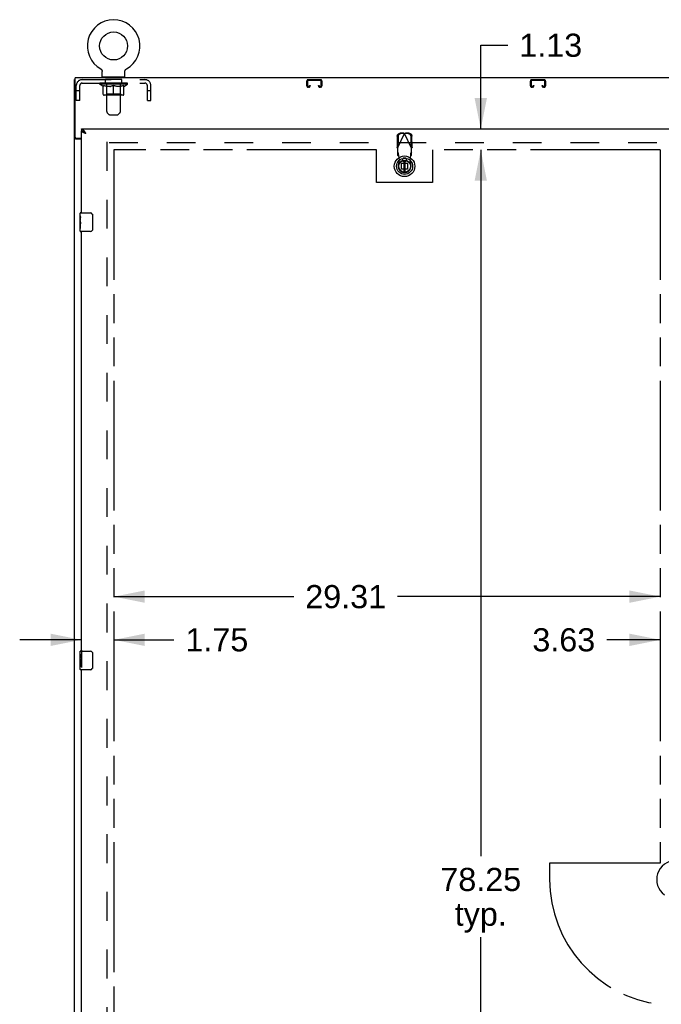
# Model space of a CAD drawing. Header units: inches. Extents: x 0 to 281, y 0 to 182.
# Tile 6 of 20: x 53 to 88, y 88 to 141. Entities that reach past the tile are written whole.
import ezdxf

# ---------------------------------------------------------------- set-up
doc = ezdxf.new("R2010")
doc.units = ezdxf.units.IN
doc.header["$LTSCALE"] = 15.47
doc.header["$MEASUREMENT"] = 0
doc.linetypes.add('HIDDEN', pattern=[0.2, 0.1, -0.1])
doc.linetypes.add('PHANTOM', pattern=[0.8, 0.45, -0.05, 0.1, -0.05, 0.1, -0.05])
doc.layers.get('0').update_dxf_attribs({"linetype": 'CONTINUOUS'})
for name, color, linetype in [('02___PRT_ALL_AXES', 7, 'CONTINUOUS'), ('AVAILABLE_DOOR_SPACE', 7, 'CONTINUOUS'), ('DEFAULT_2', 8, 'HIDDEN'), ('DIMENSIONS', 7, 'CONTINUOUS')]:
    doc.layers.add(name, color=color, linetype=linetype)
doc.styles.get("Standard").update_dxf_attribs({"font": 'arial.ttf'})
doc.dimstyles.new('DIMSTYLE_1', dxfattribs={"dimtxt": 1.240909, "dimasz": 1.654545, "dimexe": 0.09, "dimexo": 0.07, "dimgap": 0.0375, "dimtad": 0, "dimtih": 1, "dimtoh": 1, "dimzin": 4, "dimdsep": 46, "dimtxsty": 'Standard', "dimblk": '_FILLED', "dimblk1": '_FILLED', "dimblk2": '_FILLED', "dimcen": 0.09, "dimazin": 1, "dimtfac": 1, "dimtdec": 3, "dimtofl": 0, "dimtmove": 0, "dimatfit": 3, "dimldrblk": '_FILLED', "dimfxl": 1, "dimtolj": 1, "dimtzin": 4, "dimarcsym": 0})

# ---------------------------------------------------------------- blocks, each defined once
blk = doc.blocks.new('_FILLED')
at = {"color": 0, "linetype": 'ByBlock'}
blk.add_solid([(0, 0), (-1, 0.2), (-1, -0.2)], dxfattribs=at)
blk = doc.blocks.new('*D11')
at = {"layer": 'DIMENSIONS', "color": 2, "linetype": 'Continuous'}
for p, q in [((77.849, 135.249), (77.849, 139.741)), ((77.849, 139.741), (79.297, 139.741)), ((77.849, 134.124), (77.849, 130.815))]:
    blk.add_line(p, q, dxfattribs=at)
at = {"layer": 'DIMENSIONS', "color": 2, "linetype": 'Continuous', "xscale": 1.6545454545, "yscale": 1.6545454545, "zscale": 1.6545454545}
for p, rotation in [((77.849, 135.249), 270), ((77.849, 134.124), 90)]:
    blk.add_blockref('_FILLED', p, dxfattribs=dict(at, rotation=rotation))
at = {"layer": 'DIMENSIONS', "color": 2, "linetype": 'Continuous', "insert": (79.917, 140.361), "char_height": 1.2409, "width": 3.37214, "attachment_point": 1, "line_spacing_factor": 0.9}
blk.add_mtext('1.13', dxfattribs=at)
blk = doc.blocks.new('*D12')
at = {"layer": 'DIMENSIONS', "color": 2, "linetype": 'Continuous'}
for p, q in [((77.849, 134.124), (77.849, 96.24)), ((77.849, 55.874), (77.849, 91.897))]:
    blk.add_line(p, q, dxfattribs=at)
at = {"layer": 'DIMENSIONS', "color": 2, "linetype": 'Continuous', "xscale": 1.6545454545, "yscale": 1.6545454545, "zscale": 1.6545454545}
for p, rotation in [((77.849, 134.124), 90), ((77.849, 55.874), 270)]:
    blk.add_blockref('_FILLED', p, dxfattribs=dict(at, rotation=rotation))
at = {"layer": 'DIMENSIONS', "color": 2, "linetype": 'Continuous', "insert": (77.849, 95.619), "char_height": 1.2409, "width": 4.33626, "attachment_point": 2, "line_spacing_factor": 0.9}
blk.add_mtext('78.25\\Ptyp.', dxfattribs=at)
blk = doc.blocks.new('*D14')
at = {"layer": 'DIMENSIONS', "color": 2, "linetype": 'Continuous'}
for p, q in [((56.417, 107.851), (53.108, 107.851)), ((58.167, 107.851), (61.381, 107.851)), ((56.417, 107.298), (56.417, 106.362))]:
    blk.add_line(p, q, dxfattribs=at)
at = {"layer": 'DIMENSIONS', "color": 2, "linetype": 'Continuous', "xscale": 1.6545454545, "yscale": 1.6545454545, "zscale": 1.6545454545}
blk.add_blockref('_FILLED', (56.417, 107.851), dxfattribs=at)
at = {"layer": 'DIMENSIONS', "color": 2, "linetype": 'Continuous', "xscale": 1.6545454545, "yscale": 1.6545454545, "zscale": 1.6545454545, "rotation": 180}
blk.add_blockref('_FILLED', (58.167, 107.851), dxfattribs=at)
at = {"layer": 'DIMENSIONS', "color": 2, "linetype": 'Continuous', "insert": (62.001, 108.472), "char_height": 1.2409, "width": 3.37214, "attachment_point": 1, "line_spacing_factor": 0.9}
blk.add_mtext('1.75', dxfattribs=at)
blk = doc.blocks.new('*D15')
at = {"layer": 'DIMENSIONS', "color": 2, "linetype": 'Continuous'}
for p, q in [((58.167, 110.168), (67.81, 110.168)), ((87.48, 110.168), (73.387, 110.168))]:
    blk.add_line(p, q, dxfattribs=at)
at = {"layer": 'DIMENSIONS', "color": 2, "linetype": 'Continuous', "xscale": 1.6545454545, "yscale": 1.6545454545, "zscale": 1.6545454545, "rotation": 180}
blk.add_blockref('_FILLED', (58.167, 110.168), dxfattribs=at)
at = {"layer": 'DIMENSIONS', "color": 2, "linetype": 'Continuous', "xscale": 1.6545454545, "yscale": 1.6545454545, "zscale": 1.6545454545}
blk.add_blockref('_FILLED', (87.48, 110.168), dxfattribs=at)
at = {"layer": 'DIMENSIONS', "color": 2, "linetype": 'Continuous', "insert": (70.599, 110.788), "char_height": 1.2409, "width": 4.33626, "attachment_point": 2, "line_spacing_factor": 0.9}
blk.add_mtext('29.31', dxfattribs=at)
blk = doc.blocks.new('*D16')
at = {"layer": 'DIMENSIONS', "color": 2, "linetype": 'Continuous'}
for p, q in [((87.48, 107.851), (84.61, 107.851)), ((91.105, 107.851), (94.414, 107.851))]:
    blk.add_line(p, q, dxfattribs=at)
at = {"layer": 'DIMENSIONS', "color": 2, "linetype": 'Continuous', "xscale": 1.6545454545, "yscale": 1.6545454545, "zscale": 1.6545454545}
blk.add_blockref('_FILLED', (87.48, 107.851), dxfattribs=at)
at = {"layer": 'DIMENSIONS', "color": 2, "linetype": 'Continuous', "xscale": 1.6545454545, "yscale": 1.6545454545, "zscale": 1.6545454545, "rotation": 180}
blk.add_blockref('_FILLED', (91.105, 107.851), dxfattribs=at)
at = {"layer": 'DIMENSIONS', "color": 2, "linetype": 'Continuous', "insert": (83.99, 108.472), "char_height": 1.2409, "width": 3.37214, "attachment_point": 3, "line_spacing_factor": 0.9}
blk.add_mtext('3.63', dxfattribs=at)

msp = doc.modelspace()

# ---------------------------------------------------------------- linework, layer by layer
at = {"color": 7, "linetype": 'Continuous'}
for p, q in [((57.456, 138.471), (57.456, 138.471)), ((57.456, 138.471), (57.461, 138.468)), ((57.457, 138.471), (57.458, 138.47)), ((57.461, 138.468), (57.466, 138.465)), ((57.466, 138.465), (57.471, 138.461)), ((57.476, 138.458), (57.48, 138.454)), ((57.48, 138.454), (57.485, 138.45)), ((57.485, 138.45), (57.489, 138.446)), ((57.489, 138.446), (57.494, 138.442)), ((57.493, 138.442), (57.498, 138.437)), ((57.497, 138.437), (57.501, 138.433)), ((57.501, 138.433), (57.505, 138.428)), ((57.505, 138.428), (57.509, 138.423)), ((57.508, 138.423), (57.512, 138.418)), ((57.512, 138.418), (57.515, 138.413)), ((57.515, 138.413), (57.518, 138.408)), ((57.518, 138.408), (57.521, 138.403)), ((57.52, 138.403), (57.523, 138.397)), ((57.523, 138.397), (57.525, 138.392)), ((57.525, 138.392), (57.527, 138.386)), ((57.527, 138.386), (57.529, 138.38)), ((57.529, 138.38), (57.531, 138.375)), ((57.531, 138.375), (57.532, 138.369)), ((57.532, 138.369), (57.534, 138.363)), ((57.534, 138.363), (57.535, 138.357)), ((58.758, 138.357), (58.759, 138.363)), ((58.759, 138.363), (58.76, 138.369)), ((58.76, 138.369), (58.762, 138.375)), ((58.762, 138.375), (58.763, 138.38)), ((58.763, 138.38), (58.765, 138.386)), ((58.765, 138.386), (58.767, 138.392)), ((58.767, 138.392), (58.769, 138.397)), ((58.769, 138.397), (58.772, 138.403)), ((58.772, 138.403), (58.775, 138.408)), ((58.775, 138.408), (58.778, 138.413)), ((58.778, 138.413), (58.781, 138.418)), ((58.781, 138.418), (58.784, 138.423)), ((58.784, 138.423), (58.788, 138.428)), ((58.787, 138.428), (58.791, 138.433)), ((58.791, 138.433), (58.795, 138.437)), ((58.795, 138.437), (58.799, 138.442)), ((58.799, 138.442), (58.803, 138.446)), ((58.803, 138.446), (58.808, 138.45)), ((58.807, 138.45), (58.812, 138.454)), ((58.812, 138.454), (58.817, 138.458)), ((58.816, 138.458), (58.821, 138.461)), ((58.821, 138.461), (58.826, 138.465)), ((58.826, 138.465), (58.831, 138.468)), ((58.826, 138.465), (58.828, 138.466)), ((58.831, 138.468), (58.836, 138.471)), ((58.834, 138.47), (58.836, 138.471)), ((58.836, 138.471), (58.836, 138.471)), ((56.094, 137.895), (56.042, 137.895)), ((57.535, 138.357), (57.535, 138.351)), ((57.535, 138.351), (57.536, 138.345)), ((57.536, 138.339), (57.536, 138.334)), ((57.536, 138.049), (57.536, 138.334)), ((57.551, 138.029), (57.551, 137.999)), ((58.741, 138.029), (57.551, 138.029)), ((58.741, 138.029), (58.741, 137.999)), ((58.756, 138.339), (58.757, 138.345)), ((58.756, 138.339), (58.757, 138.345)), ((58.756, 138.334), (58.756, 138.339)), ((58.756, 138.049), (58.756, 138.334)), ((58.757, 138.351), (58.758, 138.357)), ((58.757, 138.345), (58.757, 138.351)), ((56.417, 135.249), (56.417, 135.145)), ((56.146, 134.747), (56.042, 134.747)), ((56.146, 134.747), (56.146, 134.759)), ((56.54, 135.103), (56.529, 135.11)), ((73.722, 133.561), (73.722, 132.936)), ((73.8, 132.936), (73.8, 133.561)), ((73.955, 132.863), (73.978, 132.874)), ((56.357, 130.588), (56.357, 130.734)), ((56.372, 130.749), (56.912, 130.749)), ((57.012, 130.649), (57.012, 129.849)), ((56.357, 130.33), (56.357, 130.364)), ((56.357, 130.133), (56.357, 130.165)), ((56.357, 129.764), (56.357, 129.903)), ((56.912, 129.749), (56.372, 129.749)), ((56.357, 107.088), (56.357, 107.234)), ((56.372, 107.249), (56.912, 107.249)), ((56.357, 106.83), (56.357, 106.864)), ((57.012, 107.149), (57.012, 106.349)), ((56.357, 106.633), (56.357, 106.665)), ((56.357, 106.264), (56.357, 106.403)), ((56.912, 106.249), (56.372, 106.249))]:
    msp.add_line(p, q, dxfattribs=at)
at = {"color": 3, "linetype": 'Continuous'}
for p, q in [((56.042, 48.103), (56.042, 137.895)), ((56.094, 134.818), (56.094, 137.999)), ((127.99, 137.999), (56.094, 137.999)), ((56.417, 135.249), (91.105, 135.249)), ((56.417, 134.706), (56.112, 134.706)), ((56.154, 134.758), (56.417, 134.758)), ((56.417, 130.749), (56.417, 135.145)), ((56.417, 107.249), (56.417, 129.749)), ((56.417, 83.749), (56.417, 106.249))]:
    msp.add_line(p, q, dxfattribs=at)
at = {"color": 7, "linetype": 'Continuous'}
for points in [[(57.471, 138.461), (57.476, 138.458), (57.481, 138.454)], [(57.536, 138.345), (57.536, 138.339), (57.536, 138.334)], [(56.161, 134.732), (56.159, 134.733), (56.157, 134.735), (56.154, 134.736), (56.152, 134.738), (56.15, 134.739), (56.149, 134.741), (56.148, 134.742), (56.147, 134.744), (56.146, 134.745), (56.146, 134.747)], [(56.187, 134.706), (56.187, 134.709), (56.186, 134.711), (56.186, 134.713), (56.185, 134.714), (56.184, 134.716), (56.183, 134.718), (56.182, 134.72), (56.18, 134.721), (56.178, 134.723), (56.176, 134.724), (56.174, 134.726), (56.172, 134.727), (56.169, 134.728), (56.167, 134.73), (56.161, 134.732)], [(56.529, 135.11), (56.518, 135.116), (56.507, 135.122), (56.496, 135.127), (56.484, 135.132), (56.473, 135.136), (56.462, 135.139), (56.451, 135.142), (56.44, 135.143), (56.428, 135.144), (56.417, 135.145)], [(56.664, 135.002), (56.653, 135.009), (56.641, 135.017), (56.63, 135.024), (56.62, 135.031), (56.609, 135.038), (56.599, 135.045), (56.589, 135.052), (56.58, 135.059), (56.571, 135.066), (56.563, 135.074), (56.555, 135.081), (56.548, 135.088), (56.542, 135.095), (56.537, 135.102), (56.533, 135.108)], [(56.664, 135.002), (56.653, 135.012), (56.641, 135.023), (56.63, 135.033), (56.619, 135.042), (56.608, 135.052), (56.596, 135.062), (56.585, 135.071), (56.574, 135.079), (56.563, 135.088), (56.552, 135.096), (56.54, 135.103)], [(57.005, 130.685), (57.007, 130.679), (57.009, 130.673), (57.01, 130.667), (57.011, 130.661), (57.012, 130.655), (57.012, 130.649)], [(57.012, 129.849), (57.012, 129.843), (57.011, 129.836), (57.01, 129.83), (57.009, 129.824), (57.007, 129.818), (57.005, 129.813)], [(57.005, 107.185), (57.007, 107.179), (57.009, 107.173), (57.01, 107.167), (57.011, 107.161), (57.012, 107.155), (57.012, 107.149)], [(57.012, 106.349), (57.012, 106.343), (57.011, 106.336), (57.01, 106.33), (57.009, 106.324), (57.007, 106.318), (57.005, 106.313)]]:
    msp.add_lwpolyline(points, dxfattribs=at)
at = {"color": 3, "linetype": 'Continuous'}
for points in [[(56.574, 135.136), (56.563, 135.15), (56.552, 135.164), (56.54, 135.177), (56.529, 135.189), (56.518, 135.2), (56.507, 135.21), (56.496, 135.219), (56.484, 135.227), (56.473, 135.233), (56.462, 135.239), (56.451, 135.243), (56.44, 135.246), (56.428, 135.248), (56.417, 135.249)], [(56.086, 134.718), (56.078, 134.721), (56.074, 134.722), (56.07, 134.724), (56.066, 134.725), (56.063, 134.726), (56.06, 134.728), (56.057, 134.729), (56.054, 134.731), (56.051, 134.732), (56.049, 134.734), (56.047, 134.736), (56.046, 134.737), (56.045, 134.739), (56.044, 134.741), (56.043, 134.743), (56.042, 134.745), (56.042, 134.747)], [(56.112, 134.706), (56.11, 134.708), (56.108, 134.709), (56.105, 134.711), (56.101, 134.713), (56.098, 134.714), (56.094, 134.715), (56.09, 134.717), (56.086, 134.718)], [(56.527, 135.056), (56.514, 135.062), (56.501, 135.068), (56.489, 135.074), (56.478, 135.08), (56.468, 135.085), (56.459, 135.091), (56.45, 135.097), (56.443, 135.103), (56.436, 135.109), (56.43, 135.115), (56.426, 135.121), (56.422, 135.127), (56.419, 135.133), (56.418, 135.139), (56.417, 135.145)], [(56.664, 135.002), (56.632, 135.014), (56.616, 135.02), (56.6, 135.026), (56.584, 135.032), (56.569, 135.038), (56.555, 135.044), (56.54, 135.05), (56.527, 135.056)], [(56.664, 135.002), (56.653, 135.02), (56.641, 135.037), (56.63, 135.055), (56.619, 135.072), (56.608, 135.088), (56.596, 135.105), (56.585, 135.12), (56.574, 135.136)]]:
    msp.add_lwpolyline(points, dxfattribs=at)
at = {"color": 7, "linetype": 'Continuous'}
for centre, radius in [((58.146, 139.701), 0.75), ((73.761, 133.249), 0.551), ((73.761, 133.249), 0.433), ((73.761, 133.249), 0.329), ((73.761, 133.249), 0.317), ((73.761, 133.249), 0.315)]:
    msp.add_circle(centre, radius, dxfattribs=at)
for centre, radius, start, end in [((58.146, 139.701), 1.41, 299.2655, 240.7345), ((57.556, 138.049), 0.02, 180, 263.0769), ((58.736, 138.049), 0.02, 276.9231, 360), ((56.372, 130.734), 0.015, 90, 180), ((56.912, 130.649), 0.1, 21.1999, 90), ((56.372, 129.764), 0.015, 180, 270), ((56.912, 129.849), 0.1, 270, 338.7946), ((56.372, 107.234), 0.015, 90, 180), ((56.912, 107.149), 0.1, 21.1999, 90), ((56.372, 106.264), 0.015, 180, 270), ((56.912, 106.349), 0.1, 270, 338.7946), ((88.292, 94.999), 1.004, 305.5066, 234.4934)]:
    msp.add_arc(centre, radius, start, end, dxfattribs=at)
at = {"color": 3, "linetype": 'Continuous'}
msp.add_arc((56.154, 134.818), 0.06, 180, 270, dxfattribs=at)
at = {"layer": '02___PRT_ALL_AXES', "color": 8, "linetype": 'HIDDEN'}
for p, q in [((57.709, 137.708), (57.709, 137.895)), ((58.584, 137.895), (57.709, 137.895)), ((58.584, 137.708), (58.584, 137.895)), ((58.584, 137.708), (57.709, 137.708))]:
    msp.add_line(p, q, dxfattribs=at)
at = {"layer": '02___PRT_ALL_AXES', "color": 7, "linetype": 'Continuous'}
for p, q in [((56.357, 130.588), (56.357, 130.734)), ((56.357, 130.33), (56.357, 130.587)), ((56.363, 130.532), (56.357, 130.532)), ((56.364, 130.364), (56.364, 130.5)), ((56.357, 130.364), (56.364, 130.364)), ((56.357, 129.764), (56.357, 130.328)), ((56.359, 130.301), (56.357, 130.301)), ((56.357, 130.169), (56.363, 130.169)), ((56.357, 130.133), (56.364, 130.133)), ((56.357, 130.071), (56.364, 130.071)), ((56.364, 129.903), (56.364, 130.133)), ((56.357, 129.903), (56.364, 129.903)), ((56.357, 107.088), (56.357, 107.234)), ((56.357, 106.83), (56.357, 107.087)), ((56.363, 107.032), (56.357, 107.032)), ((56.357, 106.864), (56.364, 106.864)), ((56.357, 106.264), (56.357, 106.828)), ((56.359, 106.801), (56.357, 106.801)), ((56.364, 106.864), (56.364, 107)), ((56.357, 106.669), (56.363, 106.669)), ((56.357, 106.633), (56.364, 106.633)), ((56.357, 106.571), (56.364, 106.571)), ((56.357, 106.403), (56.364, 106.403)), ((56.364, 106.403), (56.364, 106.633))]:
    msp.add_line(p, q, dxfattribs=at)
for points in [[(56.357, 130.588), (56.357, 130.584), (56.358, 130.58), (56.358, 130.574), (56.36, 130.561)], [(56.36, 130.561), (56.361, 130.554), (56.362, 130.545), (56.363, 130.537)], [(56.363, 130.537), (56.363, 130.528), (56.364, 130.519), (56.364, 130.51), (56.364, 130.5)], [(56.357, 130.33), (56.357, 130.322), (56.358, 130.313), (56.359, 130.303)], [(56.359, 130.303), (56.361, 130.269), (56.362, 130.257), (56.363, 130.245), (56.364, 130.232), (56.364, 130.22), (56.364, 130.207), (56.364, 130.194), (56.364, 130.181), (56.363, 130.169), (56.362, 130.156), (56.361, 130.144)], [(56.357, 107.088), (56.357, 107.084), (56.358, 107.08), (56.358, 107.074), (56.36, 107.061)], [(56.357, 106.83), (56.357, 106.822), (56.358, 106.813), (56.359, 106.803)], [(56.359, 106.803), (56.361, 106.769), (56.362, 106.757), (56.363, 106.745), (56.364, 106.732), (56.364, 106.72), (56.364, 106.707), (56.364, 106.694), (56.364, 106.681), (56.363, 106.669), (56.362, 106.656), (56.361, 106.644)], [(56.36, 107.061), (56.361, 107.054), (56.362, 107.045), (56.363, 107.037)], [(56.363, 107.037), (56.363, 107.028), (56.364, 107.019), (56.364, 107.01), (56.364, 107)]]:
    msp.add_lwpolyline(points, dxfattribs=at)
for centre, start_param, end_param in [((56.62, 130.165), 3.141593, 3.321581), ((56.62, 106.665), -3.141593, -2.961605)]:
    msp.add_ellipse(centre, major_axis=(0.263, 0), ratio=0.432808, start_param=start_param, end_param=end_param, dxfattribs=at)
at = {"layer": 'AVAILABLE_DOOR_SPACE', "color": 4, "linetype": 'PHANTOM'}
for p, q in [((58.167, 134.124), (58.167, 55.874)), ((72.261, 134.124), (58.167, 134.124)), ((72.261, 132.374), (72.261, 134.124)), ((75.261, 134.124), (75.261, 132.374)), ((87.48, 134.124), (75.261, 134.124)), ((87.48, 134.124), (87.48, 95.874)), ((75.261, 132.374), (72.261, 132.374)), ((81.542, 95.874), (81.542, 94.999)), ((87.48, 95.874), (81.542, 95.874))]:
    msp.add_line(p, q, dxfattribs=at)
msp.add_arc((88.292, 94.999), 6.75, 180, 263.0865, dxfattribs=at)
at = {"layer": 'DEFAULT_2', "color": 8, "linetype": 'HIDDEN'}
for p, q in [((57.465, 138.466), (57.466, 138.465)), ((58.836, 138.471), (58.836, 138.471)), ((56.463, 137.895), (59.829, 137.895)), ((57.771, 138.029), (57.771, 137.999)), ((57.781, 136.183), (57.781, 137.999)), ((58.511, 136.183), (58.511, 137.999)), ((58.521, 138.029), (58.521, 137.999)), ((68.591, 137.895), (69.243, 137.895)), ((69.243, 137.855), (68.591, 137.855)), ((80.591, 137.895), (81.243, 137.895)), ((81.243, 137.855), (80.591, 137.855)), ((56.146, 136.77), (56.146, 137.578)), ((56.333, 136.77), (56.333, 137.578)), ((56.463, 137.708), (59.829, 137.708)), ((57.403, 137.66), (57.403, 137.715)), ((57.589, 137.53), (57.403, 137.66)), ((58.89, 137.66), (57.403, 137.66)), ((57.414, 137.707), (57.414, 137.715)), ((57.425, 137.703), (57.425, 137.707)), ((57.425, 137.703), (58.868, 137.703)), ((57.435, 137.703), (57.435, 137.707)), ((57.436, 137.703), (57.436, 137.707)), ((57.448, 137.707), (57.448, 137.715)), ((57.467, 137.703), (57.467, 137.707)), ((57.469, 137.703), (57.469, 137.707)), ((57.502, 137.707), (57.502, 137.715)), ((57.52, 137.703), (57.52, 137.707)), ((57.523, 137.703), (57.523, 137.707)), ((57.759, 137.707), (57.53, 137.707)), ((57.577, 137.707), (57.577, 137.715)), ((57.578, 137.703), (57.578, 137.707)), ((57.579, 137.703), (57.579, 137.707)), ((57.582, 137.703), (57.582, 137.707)), ((57.589, 137.53), (57.596, 137.53)), ((57.591, 137.703), (57.591, 137.707)), ((57.592, 137.703), (57.592, 137.707)), ((57.596, 137.703), (57.596, 137.707)), ((57.596, 137.105), (57.596, 137.585)), ((57.596, 137.585), (57.63, 137.571)), ((57.599, 137.703), (57.599, 137.708)), ((57.603, 137.703), (57.603, 137.707)), ((57.622, 137.703), (57.622, 137.707)), ((57.665, 137.56), (57.63, 137.571)), ((57.64, 137.703), (57.64, 137.707)), ((57.642, 137.703), (57.642, 137.71)), ((57.698, 137.55), (57.664, 137.56)), ((57.668, 137.707), (57.668, 137.715)), ((57.668, 137.703), (57.668, 137.707)), ((57.68, 137.703), (57.68, 137.707)), ((57.685, 137.703), (57.685, 137.707)), ((57.693, 137.703), (57.693, 137.707)), ((57.731, 137.541), (57.697, 137.55)), ((57.709, 137.703), (57.709, 137.712)), ((57.729, 137.703), (57.729, 137.707)), ((57.764, 137.535), (57.731, 137.541)), ((57.732, 137.703), (57.732, 137.707)), ((57.759, 137.703), (57.759, 137.707)), ((57.797, 137.53), (57.764, 137.535)), ((57.838, 137.707), (57.772, 137.707)), ((57.774, 137.707), (57.774, 137.715)), ((57.78, 137.108), (57.78, 137.657)), ((57.783, 137.703), (57.783, 137.707)), ((57.788, 137.703), (57.788, 137.707)), ((57.795, 137.703), (57.795, 137.713)), ((57.945, 137.53), (57.797, 137.53)), ((57.803, 137.703), (57.803, 137.707)), ((57.814, 137.703), (57.814, 137.707)), ((57.838, 137.703), (57.838, 137.707)), ((57.925, 137.707), (57.863, 137.707)), ((57.887, 137.703), (57.887, 137.707)), ((57.892, 137.707), (57.892, 137.715)), ((57.896, 137.703), (57.896, 137.707)), ((57.899, 137.703), (57.899, 137.714)), ((57.902, 137.703), (57.902, 137.707)), ((57.912, 137.703), (57.912, 137.707)), ((57.925, 137.703), (57.925, 137.707)), ((57.945, 137.53), (57.978, 137.535)), ((58.02, 137.707), (57.962, 137.707)), ((57.978, 137.703), (57.978, 137.707)), ((58.011, 137.707), (58.146, 137.715)), ((58.045, 137.55), (58.011, 137.541)), ((58.017, 137.707), (58.017, 137.715)), ((58.018, 137.715), (58.017, 137.715)), ((58.018, 137.707), (58.018, 137.715)), ((58.018, 137.703), (58.018, 137.707)), ((58.02, 137.703), (58.02, 137.707)), ((58.023, 137.703), (58.023, 137.707)), ((58.024, 137.703), (58.024, 137.707)), ((58.078, 137.56), (58.044, 137.55)), ((58.118, 137.707), (58.067, 137.707)), ((58.075, 137.703), (58.075, 137.707)), ((58.112, 137.571), (58.077, 137.56)), ((58.146, 137.585), (58.111, 137.571)), ((58.118, 137.703), (58.118, 137.707)), ((58.143, 137.707), (58.143, 137.707)), ((58.143, 137.703), (58.143, 137.707)), ((58.143, 137.703), (58.143, 137.707)), ((58.146, 137.707), (58.146, 137.715)), ((58.146, 137.062), (58.146, 137.585)), ((58.146, 137.585), (58.181, 137.571)), ((58.149, 137.703), (58.149, 137.707)), ((58.149, 137.703), (58.149, 137.707)), ((58.149, 137.707), (58.149, 137.707)), ((58.152, 137.707), (58.225, 137.707)), ((58.174, 137.703), (58.174, 137.707)), ((58.215, 137.56), (58.181, 137.571)), ((58.189, 137.707), (58.189, 137.712)), ((58.189, 137.712), (58.281, 137.707)), ((58.214, 137.707), (58.214, 137.711)), ((58.249, 137.55), (58.215, 137.56)), ((58.217, 137.703), (58.217, 137.707)), ((58.282, 137.541), (58.248, 137.55)), ((58.268, 137.703), (58.268, 137.707)), ((58.27, 137.703), (58.27, 137.707)), ((58.273, 137.703), (58.273, 137.707)), ((58.273, 137.707), (58.33, 137.707)), ((58.275, 137.707), (58.275, 137.715)), ((58.275, 137.707), (58.275, 137.715)), ((58.275, 137.715), (58.275, 137.715)), ((58.275, 137.703), (58.275, 137.707)), ((58.315, 137.535), (58.281, 137.541)), ((58.314, 137.703), (58.314, 137.707)), ((58.347, 137.53), (58.314, 137.535)), ((58.496, 137.53), (58.347, 137.53)), ((58.367, 137.703), (58.367, 137.707)), ((58.367, 137.707), (58.43, 137.707)), ((58.381, 137.703), (58.381, 137.707)), ((58.39, 137.703), (58.39, 137.707)), ((58.393, 137.703), (58.393, 137.714)), ((58.396, 137.703), (58.396, 137.707)), ((58.401, 137.707), (58.401, 137.715)), ((58.406, 137.703), (58.406, 137.707)), ((58.455, 137.703), (58.455, 137.707)), ((58.455, 137.707), (58.52, 137.707)), ((58.479, 137.703), (58.479, 137.707)), ((58.49, 137.703), (58.49, 137.707)), ((58.496, 137.53), (58.529, 137.535)), ((58.498, 137.703), (58.498, 137.713)), ((58.504, 137.703), (58.504, 137.707)), ((58.51, 137.703), (58.51, 137.707)), ((58.512, 137.108), (58.512, 137.657)), ((58.518, 137.707), (58.518, 137.715)), ((58.562, 137.541), (58.528, 137.535)), ((58.533, 137.703), (58.533, 137.707)), ((58.533, 137.707), (58.762, 137.707)), ((58.561, 137.703), (58.561, 137.707)), ((58.595, 137.55), (58.561, 137.541)), ((58.563, 137.703), (58.563, 137.707)), ((58.584, 137.703), (58.584, 137.712)), ((58.628, 137.56), (58.594, 137.55)), ((58.6, 137.703), (58.6, 137.707)), ((58.608, 137.703), (58.608, 137.707)), ((58.613, 137.703), (58.613, 137.707)), ((58.624, 137.707), (58.624, 137.715)), ((58.624, 137.703), (58.624, 137.707)), ((58.662, 137.571), (58.628, 137.56)), ((58.65, 137.703), (58.65, 137.71)), ((58.652, 137.703), (58.652, 137.707)), ((58.697, 137.585), (58.662, 137.571)), ((58.67, 137.703), (58.67, 137.707)), ((58.69, 137.703), (58.69, 137.707)), ((58.694, 137.703), (58.694, 137.708)), ((58.697, 137.703), (58.697, 137.707)), ((58.697, 137.105), (58.697, 137.585)), ((58.697, 137.53), (58.703, 137.53)), ((58.701, 137.703), (58.701, 137.707)), ((58.701, 137.703), (58.701, 137.707)), ((58.703, 137.53), (58.89, 137.66)), ((58.711, 137.703), (58.711, 137.707)), ((58.714, 137.703), (58.714, 137.707)), ((58.714, 137.703), (58.714, 137.707)), ((58.716, 137.707), (58.716, 137.715)), ((58.77, 137.703), (58.77, 137.707)), ((58.773, 137.703), (58.773, 137.707)), ((58.79, 137.707), (58.79, 137.715)), ((58.823, 137.703), (58.823, 137.707)), ((58.825, 137.703), (58.825, 137.707)), ((58.845, 137.707), (58.845, 137.715)), ((58.856, 137.703), (58.856, 137.707)), ((58.857, 137.703), (58.857, 137.707)), ((58.868, 137.703), (58.868, 137.707)), ((58.878, 137.707), (58.878, 137.715)), ((58.89, 137.66), (58.89, 137.715)), ((59.959, 136.77), (59.959, 137.578)), ((60.146, 136.77), (60.146, 137.578)), ((68.511, 137.569), (68.511, 137.815)), ((68.551, 137.815), (68.551, 137.569)), ((68.591, 137.529), (68.618, 137.529)), ((68.618, 137.489), (68.591, 137.489)), ((68.658, 137.569), (68.658, 137.582)), ((68.658, 137.582), (68.698, 137.582)), ((68.698, 137.582), (68.698, 137.569)), ((69.136, 137.569), (69.136, 137.582)), ((69.136, 137.582), (69.176, 137.582)), ((69.176, 137.582), (69.176, 137.569)), ((69.216, 137.529), (69.243, 137.529)), ((69.243, 137.489), (69.216, 137.489)), ((69.283, 137.569), (69.283, 137.815)), ((69.323, 137.815), (69.323, 137.569)), ((80.511, 137.569), (80.511, 137.815)), ((80.551, 137.815), (80.551, 137.569)), ((80.591, 137.529), (80.618, 137.529)), ((80.618, 137.489), (80.591, 137.489)), ((80.658, 137.569), (80.658, 137.582)), ((80.658, 137.582), (80.698, 137.582)), ((80.698, 137.582), (80.698, 137.569)), ((81.136, 137.569), (81.136, 137.582)), ((81.136, 137.582), (81.176, 137.582)), ((81.176, 137.582), (81.176, 137.569)), ((81.216, 137.529), (81.243, 137.529)), ((81.243, 137.489), (81.216, 137.489)), ((81.283, 137.569), (81.283, 137.815)), ((81.323, 137.815), (81.323, 137.569)), ((56.333, 137.3), (56.146, 137.3)), ((58.653, 137.062), (57.639, 137.062)), ((57.78, 137.108), (57.734, 137.062)), ((58.512, 137.108), (57.78, 137.108)), ((58.512, 137.108), (58.559, 137.062)), ((60.146, 137.3), (59.959, 137.3)), ((56.333, 136.77), (56.146, 136.77)), ((59.959, 136.77), (60.146, 136.77)), ((57.882, 136.041), (57.811, 136.113)), ((57.953, 136.012), (58.34, 136.012)), ((58.411, 136.041), (58.482, 136.113)), ((73.369, 134.858), (73.359, 134.267)), ((73.387, 134.219), (73.761, 135.007)), ((73.411, 134.838), (73.4, 134.248)), ((73.716, 135.02), (73.523, 135.017)), ((73.758, 135), (73.565, 134.997)), ((73.716, 135.02), (73.758, 135)), ((73.716, 135.02), (73.738, 135.013)), ((73.738, 135.013), (73.761, 135.007)), ((73.761, 135.007), (73.784, 135.013)), ((74.135, 134.219), (73.761, 135.007)), ((73.764, 135), (73.806, 135.02)), ((73.957, 134.997), (73.764, 135)), ((73.784, 135.013), (73.806, 135.02)), ((73.999, 135.017), (73.806, 135.02)), ((74.122, 134.248), (74.112, 134.838)), ((74.163, 134.267), (74.153, 134.858)), ((57.792, 134.551), (57.792, 55.447)), ((90.396, 134.499), (57.792, 134.499)), ((73.4, 134.248), (73.359, 134.267)), ((73.387, 134.219), (73.387, 133.845)), ((74.163, 134.267), (74.122, 134.248)), ((74.135, 133.845), (74.135, 134.219)), ((73.433, 133.959), (73.387, 134.001)), ((73.387, 133.845), (73.433, 133.804)), ((73.433, 133.804), (73.433, 133.959)), ((73.485, 133.603), (73.448, 133.8)), ((73.785, 133.69), (73.737, 133.69)), ((74.074, 133.8), (74.037, 133.603)), ((74.135, 134.001), (74.089, 133.959)), ((74.089, 133.959), (74.089, 133.804)), ((74.089, 133.804), (74.135, 133.845)), ((73.432, 133.309), (73.485, 133.603)), ((73.602, 133.089), (73.602, 133.408)), ((73.602, 133.408), (73.92, 133.408)), ((73.92, 133.089), (73.602, 133.089)), ((73.785, 133.517), (73.737, 133.517)), ((73.92, 133.408), (73.92, 133.089)), ((74.037, 133.603), (74.09, 133.309))]:
    msp.add_line(p, q, dxfattribs=at)
for points in [[(58.011, 137.541), (57.978, 137.535), (57.945, 137.53)], [(73.369, 134.858), (73.37, 134.873), (73.372, 134.888), (73.376, 134.903), (73.382, 134.918), (73.388, 134.932), (73.396, 134.945), (73.405, 134.958), (73.415, 134.969), (73.426, 134.98), (73.439, 134.989), (73.451, 134.997), (73.465, 135.004), (73.479, 135.009), (73.494, 135.013), (73.508, 135.016), (73.523, 135.017)], [(73.565, 134.997), (73.55, 134.996), (73.535, 134.993), (73.521, 134.989), (73.507, 134.984), (73.493, 134.977), (73.48, 134.969), (73.468, 134.96), (73.457, 134.949), (73.447, 134.938), (73.438, 134.925), (73.43, 134.912), (73.423, 134.898), (73.418, 134.884), (73.414, 134.869), (73.412, 134.853), (73.411, 134.838)], [(74.112, 134.838), (74.11, 134.853), (74.108, 134.869), (74.104, 134.884), (74.099, 134.898), (74.092, 134.912), (74.084, 134.925), (74.075, 134.938), (74.065, 134.949), (74.054, 134.96), (74.042, 134.969), (74.029, 134.977), (74.015, 134.984), (74.001, 134.989), (73.987, 134.993), (73.972, 134.996), (73.957, 134.997)], [(73.999, 135.017), (74.014, 135.016), (74.028, 135.013), (74.043, 135.009), (74.057, 135.004), (74.071, 134.997), (74.083, 134.989), (74.096, 134.98), (74.107, 134.969), (74.117, 134.958), (74.126, 134.945), (74.134, 134.932), (74.14, 134.918), (74.146, 134.903), (74.15, 134.888), (74.152, 134.873), (74.153, 134.858)], [(73.387, 134.219), (73.377, 134.235), (73.373, 134.243), (73.368, 134.251), (73.363, 134.259), (73.359, 134.267)], [(74.149, 134.243), (74.14, 134.227), (74.135, 134.219)], [(74.163, 134.267), (74.159, 134.259), (74.154, 134.251), (74.149, 134.243)], [(73.444, 133.848), (73.443, 133.863), (73.442, 133.877), (73.441, 133.891), (73.44, 133.904), (73.439, 133.916), (73.438, 133.926), (73.437, 133.936), (73.436, 133.944), (73.435, 133.95), (73.434, 133.955), (73.433, 133.959)], [(73.433, 133.804), (73.435, 133.804), (73.438, 133.803), (73.44, 133.803), (73.443, 133.802), (73.445, 133.801), (73.448, 133.8)], [(73.448, 133.8), (73.447, 133.816), (73.444, 133.848)], [(74.089, 133.959), (74.088, 133.955), (74.087, 133.95), (74.086, 133.944), (74.085, 133.936), (74.084, 133.926), (74.083, 133.916), (74.082, 133.904), (74.081, 133.891), (74.08, 133.877), (74.079, 133.863), (74.078, 133.848), (74.077, 133.832), (74.074, 133.8)], [(74.074, 133.8), (74.077, 133.801), (74.079, 133.802), (74.082, 133.803), (74.084, 133.803), (74.087, 133.804), (74.089, 133.804)]]:
    msp.add_lwpolyline(points, dxfattribs=at)
for centre, radius, start, end in [((56.463, 137.578), 0.317, 90, 180), ((57.556, 138.049), 0.02, 263.0769, 270), ((57.751, 137.999), 0.03, 0, 90), ((58.541, 137.999), 0.03, 90, 180), ((58.736, 138.049), 0.02, 270, 276.9231), ((59.829, 137.578), 0.317, 0, 90), ((68.591, 137.815), 0.08, 90, 180), ((68.591, 137.815), 0.04, 90, 180), ((69.243, 137.815), 0.08, 0, 90), ((69.243, 137.815), 0.04, 0, 90), ((80.591, 137.815), 0.08, 90, 180), ((80.591, 137.815), 0.04, 90, 180), ((81.243, 137.815), 0.08, 0, 90), ((81.243, 137.815), 0.04, 0, 90), ((56.463, 137.578), 0.13, 90, 180), ((57.734, 137.657), 0.0466, 0, 90), ((58.559, 137.657), 0.0466, 90, 180), ((59.829, 137.578), 0.13, 0, 90), ((68.591, 137.569), 0.08, 180, 270), ((68.591, 137.569), 0.04, 180, 270), ((68.618, 137.569), 0.08, 270, 360), ((68.618, 137.569), 0.04, 270, 360), ((69.216, 137.569), 0.08, 180, 270), ((69.216, 137.569), 0.04, 180, 270), ((69.243, 137.569), 0.08, 270, 360), ((69.243, 137.569), 0.04, 270, 360), ((80.591, 137.569), 0.08, 180, 270), ((80.591, 137.569), 0.04, 180, 270), ((80.618, 137.569), 0.08, 270, 360), ((80.618, 137.569), 0.04, 270, 360), ((81.216, 137.569), 0.08, 180, 270), ((81.216, 137.569), 0.04, 180, 270), ((81.243, 137.569), 0.08, 270, 360), ((81.243, 137.569), 0.04, 270, 360), ((57.639, 137.105), 0.0434, 180, 270), ((58.653, 137.105), 0.0434, 270, 360), ((57.881, 136.183), 0.1, 180, 225), ((57.953, 136.112), 0.1, 225, 270), ((58.34, 136.112), 0.1, 270, 315), ((58.411, 136.183), 0.1, 315, 360), ((73.737, 133.603), 0.0866, 90, 270), ((73.785, 133.603), 0.0866, 270, 90), ((73.761, 133.249), 0.335, 169.673, 10.327)]:
    msp.add_arc(centre, radius, start, end, dxfattribs=at)
for centre, major_axis, ratio, start_param, end_param in [((58.146, 137.715), (0.743, 0.008), 0.059247, 2.966439, 3.140971), ((57.38, 137.701), (0.232, 0), 0.060167, 0.426548, 1.470503), ((58.146, 137.715), (0.744, 0), 0.060167, 3.141593, 3.316126), ((57.38, 137.693), (0.232, 0.002), 0.059247, 1.374323, 1.469882), ((58.146, 137.715), (0.743, 0.015), 0.056515, 2.79136, 2.965893), ((57.351, 137.701), (0.232, 0.002), 0.059247, 0.251393, 1.295349), ((57.431, 137.701), (0.232, -0.002), 0.059247, 0.601702, 1.645657), ((58.146, 137.715), (0.743, -0.008), 0.059247, -2.966439, -2.791906), ((57.431, 137.693), (0.232, 0), 0.060167, 1.549477, 1.645036), ((57.351, 137.693), (0.232, 0.005), 0.056515, 1.199244, 1.294804), ((57.435, 137.696), (0.192, 0.002), 0.059247, 1.051627, 1.625044), ((57.412, 137.696), (0.192, 0.004), 0.056515, 0.876548, 1.449966), ((57.48, 137.696), (0.192, 0), 0.060167, 1.226781, 1.800198), ((58.146, 137.715), (0.743, 0.022), 0.052059, 2.616423, 2.790956), ((57.347, 137.701), (0.232, 0.005), 0.056515, 0.076315, 1.120271), ((57.505, 137.701), (0.232, -0.005), 0.056515, 0.77678, 1.820736), ((58.146, 137.715), (0.743, -0.015), 0.056515, -2.79136, -2.616827), ((57.505, 137.693), (0.232, -0.002), 0.059247, 1.724631, 1.82019), ((57.347, 137.693), (0.232, 0.007), 0.052059, 1.024308, 1.119867), ((57.411, 137.696), (0.192, 0.006), 0.052059, 0.701611, 1.275029), ((57.545, 137.696), (0.192, -0.002), 0.059247, 1.401935, 1.975352), ((58.146, 137.715), (0.743, 0.029), 0.046022, 2.441677, 2.61621), ((57.598, 137.701), (0.232, -0.007), 0.052059, 0.951717, 1.995673), ((57.367, 137.701), (0.232, 0.007), 0.052059, -0.098622, 0.945334), ((58.146, 137.715), (0.743, -0.022), 0.052059, -2.616423, -2.441891), ((57.598, 137.693), (0.232, -0.005), 0.056515, 1.899709, 1.995269), ((57.367, 137.693), (0.232, 0.009), 0.046022, 0.849561, 0.945121), ((57.433, 137.696), (0.192, 0.007), 0.046022, 0.526865, 1.100283), ((57.628, 137.696), (0.192, -0.004), 0.056515, 1.577013, 2.150431), ((58.146, 137.715), (0.743, 0.034), 0.038593, 2.267147, 2.44168), ((57.707, 137.701), (0.232, -0.009), 0.046022, 1.126463, 2.170419), ((57.411, 137.701), (0.232, 0.009), 0.046022, -0.273368, 0.770588), ((58.146, 137.715), (0.743, -0.029), 0.046022, -2.441677, -2.267144), ((57.707, 137.693), (0.232, -0.007), 0.052059, 2.074646, 2.170205), ((57.411, 137.693), (0.232, 0.011), 0.038593, 0.675031, 0.77059), ((57.476, 137.696), (0.192, 0.009), 0.038593, 0.352335, 0.925752), ((57.727, 137.696), (0.192, -0.006), 0.052059, 1.75195, 2.325367), ((58.146, 137.715), (0.743, 0.039), 0.030002, 2.09283, 2.267363), ((57.83, 137.701), (0.232, -0.011), 0.038593, 1.300994, 2.344949), ((57.477, 137.701), (0.232, 0.011), 0.038593, -0.447899, 0.596057), ((58.146, 137.715), (0.743, -0.034), 0.038593, -2.267147, -2.092614), ((57.83, 137.693), (0.232, -0.009), 0.046022, 2.249392, 2.344952), ((57.477, 137.693), (0.232, 0.012), 0.030002, 0.500714, 0.596274), ((57.54, 137.696), (0.192, 0.01), 0.030002, 0.178018, 0.751436), ((57.839, 137.696), (0.192, -0.007), 0.046022, 1.926696, 2.500114), ((57.563, 137.701), (0.232, 0.012), 0.030002, -0.622215, 0.421741), ((58.146, 137.715), (0.743, 0.042), 0.020513, 1.918702, 2.093235), ((57.963, 137.701), (0.232, -0.012), 0.030002, 1.47531, 2.519266), ((58.146, 137.715), (0.743, -0.039), 0.030002, -2.09283, -1.918297), ((57.963, 137.693), (0.232, -0.011), 0.038593, 2.423923, 2.519482), ((57.563, 137.693), (0.232, 0.013), 0.020513, 0.326586, 0.422146), ((57.622, 137.696), (0.192, 0.011), 0.020513, 0.00389, 0.577307), ((57.96, 137.696), (0.192, -0.009), 0.038593, 2.101227, 2.674644), ((57.667, 137.701), (0.232, 0.013), 0.020513, -0.796343, 0.247613), ((58.146, 137.715), (0.743, 0.044), 0.010411, 1.744712, 1.919245), ((58.101, 137.701), (0.232, -0.013), 0.020513, 1.649438, 2.693394), ((58.146, 137.715), (0.743, -0.042), 0.020513, -1.918702, -1.744169), ((58.101, 137.693), (0.232, -0.012), 0.030002, 2.598239, 2.693799), ((57.667, 137.693), (0.232, 0.014), 0.010411, 0.152596, 0.248156), ((57.72, 137.696), (0.192, 0.011), 0.010411, 6.113086, 6.686503), ((58.086, 137.696), (0.192, -0.01), 0.030002, 2.275543, 2.848961), ((57.786, 137.701), (0.232, 0.014), 0.010411, -0.970333, -0.000837), ((58.24, 137.701), (0.232, -0.014), 0.010411, 1.823428, 2.867384), ((58.146, 137.715), (0.743, -0.044), 0.010411, -1.744712, -1.56247), ((58.24, 137.693), (0.232, -0.013), 0.020513, 2.772368, 2.867927), ((58.215, 137.696), (0.192, -0.011), 0.020513, 2.449671, 3.023089), ((58.052, 137.701), (0.232, 0.014), 0.010411, 0.274209, 1.318165), ((57.951, 137.696), (0.192, 0.011), 0.010411, -0.000452, 0.517932), ((57.916, 137.693), (0.232, 0.014), 0.010411, 0.099676, 0.195236), ((58.146, 137.715), (0.743, 0.044), 0.010411, -1.571413, -1.39688), ((58.341, 137.696), (0.192, -0.011), 0.010411, 2.623661, 3.141974), ((58.377, 137.693), (0.232, -0.014), 0.010411, 2.734394, 2.946357), ((58.192, 137.701), (0.232, 0.013), 0.020513, 0.448199, 1.492154), ((58.077, 137.696), (0.192, 0.011), 0.020513, 0.118504, 0.691921), ((58.052, 137.693), (0.232, 0.013), 0.020513, 0.273666, 0.369225), ((58.146, 137.715), (0.743, 0.042), 0.020513, -1.397424, -1.222891), ((58.507, 137.701), (0.232, -0.014), 0.010411, -3.140756, -2.17126), ((58.146, 137.715), (0.743, -0.044), 0.010411, 1.222347, 1.39688), ((58.33, 137.701), (0.232, 0.012), 0.030002, 0.622327, 1.666283), ((58.206, 137.696), (0.192, 0.01), 0.030002, 0.292632, 0.86605), ((58.573, 137.696), (0.192, -0.011), 0.010411, 2.738275, 3.311692), ((58.625, 137.701), (0.232, -0.013), 0.020513, 2.89398, 3.937936), ((58.192, 137.693), (0.232, 0.012), 0.030002, 0.447794, 0.543354), ((58.625, 137.693), (0.232, -0.014), 0.010411, 2.893437, 2.988996), ((58.462, 137.701), (0.232, 0.011), 0.038593, 0.796643, 1.840599), ((58.146, 137.715), (0.743, 0.039), 0.030002, -1.223295, -1.048762), ((58.146, 137.715), (0.743, -0.042), 0.020513, 1.048358, 1.222891), ((58.333, 137.696), (0.192, 0.009), 0.038593, 0.466948, 1.040366), ((58.671, 137.696), (0.192, -0.011), 0.020513, 2.564285, 3.137703), ((58.729, 137.701), (0.232, -0.012), 0.030002, 2.719852, 3.763807), ((58.585, 137.701), (0.232, 0.009), 0.046022, 0.971174, 2.01513), ((58.33, 137.693), (0.232, 0.011), 0.038593, 0.62211, 0.71767), ((58.729, 137.693), (0.232, -0.013), 0.020513, 2.719447, 2.815007), ((58.146, 137.715), (0.743, 0.034), 0.038593, -1.048979, -0.874446), ((58.146, 137.715), (0.743, -0.039), 0.030002, 0.874229, 1.048762), ((58.454, 137.696), (0.192, 0.007), 0.046022, 0.641479, 1.214897), ((58.695, 137.701), (0.232, 0.007), 0.052059, 1.14592, 2.189876), ((58.753, 137.696), (0.192, -0.01), 0.030002, 2.390157, 2.963574), ((58.816, 137.701), (0.232, -0.011), 0.038593, 2.545535, 3.589491), ((58.565, 137.696), (0.192, 0.006), 0.052059, 0.816225, 1.389643), ((58.462, 137.693), (0.232, 0.009), 0.046022, 0.796641, 0.892201), ((58.816, 137.693), (0.232, -0.012), 0.030002, 2.545319, 2.640878), ((58.788, 137.701), (0.232, 0.005), 0.056515, 1.320857, 2.364813), ((58.146, 137.715), (0.743, 0.029), 0.046022, -0.874448, -0.699915), ((58.146, 137.715), (0.743, -0.034), 0.038593, 0.699913, 0.874446), ((58.882, 137.701), (0.232, -0.009), 0.046022, 2.371005, 3.41496), ((58.816, 137.696), (0.192, -0.009), 0.038593, 2.21584, 2.789258), ((58.664, 137.696), (0.192, 0.004), 0.056515, 0.991162, 1.564579), ((58.861, 137.701), (0.232, 0.002), 0.059247, 1.495935, 2.539891), ((58.926, 137.701), (0.232, -0.007), 0.052059, 2.196258, 3.240214), ((58.86, 137.696), (0.192, -0.007), 0.046022, 2.04131, 2.614727), ((58.585, 137.693), (0.232, 0.007), 0.052059, 0.971387, 1.066947), ((58.882, 137.693), (0.232, -0.011), 0.038593, 2.371002, 2.466562), ((58.913, 137.701), (0.232, 0), 0.060167, 1.671089, 2.715045), ((58.946, 137.701), (0.232, -0.005), 0.056515, 2.021322, 3.065278), ((58.748, 137.696), (0.192, 0.002), 0.059247, 1.16624, 1.739658), ((58.146, 137.715), (0.743, 0.022), 0.052059, -0.699702, -0.525169), ((58.146, 137.715), (0.743, -0.029), 0.046022, 0.525382, 0.699915), ((58.941, 137.701), (0.232, -0.002), 0.059247, 1.846243, 2.890199), ((58.881, 137.696), (0.192, -0.006), 0.052059, 1.866564, 2.439981), ((58.813, 137.696), (0.192, 0), 0.060167, 1.341394, 1.914812), ((58.88, 137.696), (0.192, -0.004), 0.056515, 1.691627, 2.265045), ((58.857, 137.696), (0.192, -0.002), 0.059247, 1.516549, 2.089966), ((58.695, 137.693), (0.232, 0.005), 0.056515, 1.146324, 1.241883), ((58.926, 137.693), (0.232, -0.009), 0.046022, 2.196472, 2.292031), ((58.146, 137.715), (0.743, 0.015), 0.056515, -0.524765, -0.350233), ((58.146, 137.715), (0.743, -0.022), 0.052059, 0.350636, 0.525169), ((58.788, 137.693), (0.232, 0.002), 0.059247, 1.321402, 1.416962), ((58.946, 137.693), (0.232, -0.007), 0.052059, 2.021726, 2.117285), ((58.146, 137.715), (0.743, 0.008), 0.059247, -0.349687, -0.175154), ((58.146, 137.715), (0.743, -0.015), 0.056515, 0.1757, 0.350233), ((58.861, 137.693), (0.232, 0), 0.060167, 1.496556, 1.592116), ((58.941, 137.693), (0.232, -0.005), 0.056515, 1.846789, 1.942348), ((58.913, 137.693), (0.232, -0.002), 0.059247, 1.67171, 1.76727), ((58.146, 137.715), (0.744, 0), 0.060167, -0.174533, 0), ((58.146, 137.715), (0.743, -0.008), 0.059247, 0.000621, 0.175154)]:
    msp.add_ellipse(centre, major_axis=major_axis, ratio=ratio, start_param=start_param, end_param=end_param, dxfattribs=at)

# ---------------------------------------------------------------- dimensions: what is measured, and where the dimension line sits
at = {"layer": 'DIMENSIONS', "color": 2, "linetype": 'Continuous'}
for base, p1, p2, angle, picture, middle in [((77.848991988, 135.248824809), (87.479723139, 134.123824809), (56.437223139, 135.248824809), 90, '*D11', (81.656984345, 139.733933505)), ((56.417, 107.851), (58.167, 55.874), (56.417, 106.292), 180, '*D14', (63.746, 107.844))]:
    dim = msp.add_linear_dim(base=base, p1=p1, p2=p2, angle=angle, dimstyle='DIMSTYLE_1', dxfattribs=at)
    dim.commit()
    dim.dimension.update_dxf_attribs({"geometry": picture, "text_midpoint": middle, "dimtype": 160})
for base, p1, p2, picture, middle in [((91.104723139, 107.851133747), (87.479723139, 134.123824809), (91.104723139, 135.124824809), '*D16', (82.301994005, 107.844217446)), ((87.48, 110.168), (58.167, 55.874), (87.48, 134.124), '*D15', (70.462, 110.161))]:
    dim = msp.add_linear_dim(base=base, p1=p1, p2=p2, dimstyle='DIMSTYLE_1', dxfattribs=at)
    dim.commit()
    dim.dimension.update_dxf_attribs({"geometry": picture, "text_midpoint": middle, "dimtype": 160})
dim = msp.add_linear_dim(base=(77.849, 55.874), p1=(87.48, 134.124), p2=(87.48, 55.874), angle=270, text='<>\\Ptyp.', dimstyle='DIMSTYLE_1', dxfattribs=at)
dim.commit()
dim.dimension.update_dxf_attribs({"geometry": '*D12', "text_midpoint": (77.849, 94.068), "dimtype": 160})

doc.saveas('drawing.dxf')
